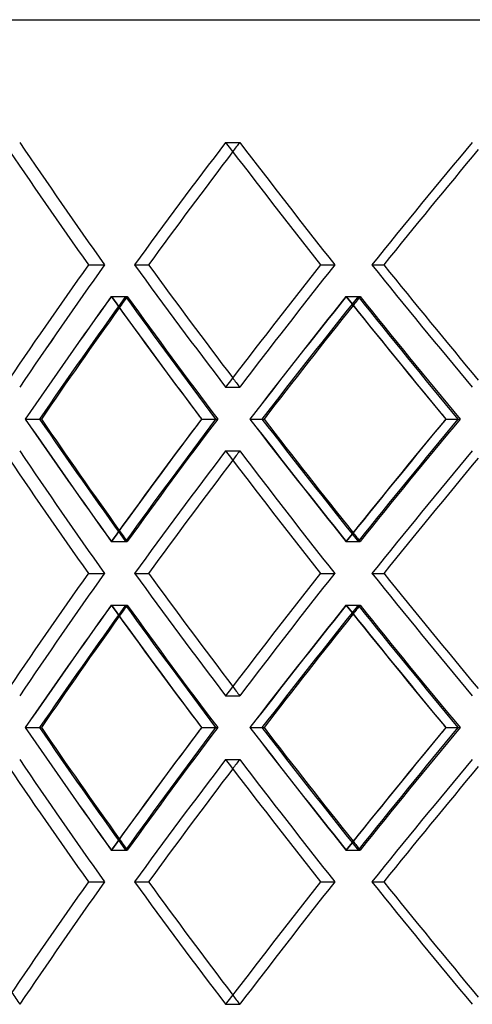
# Model space of a CAD drawing. Header units: millimetres. Extents: x -448 to 448, y -205 to 205.
# Tile 5 of 14: x -212 to -160, y -19 to 95. Entities that reach past the tile are written whole.
import ezdxf

# ---------------------------------------------------------------- set-up
doc = ezdxf.new("R2010")
doc.units = ezdxf.units.MM
doc.layers.add('HIDDEN', color=7, linetype='Continuous')
doc.layers.add('THICK', color=7, linetype='Continuous')

msp = doc.modelspace()

# ---------------------------------------------------------------- linework, layer by layer
at = {"layer": 'HIDDEN'}
for p, q in [((-188.68, 80.82), (-187.05, 80.82)), ((-188.68, 80.82), (-187.05, 80.82)), ((-204.52, 66.67), (-202.67, 66.67)), ((-204.52, 66.67), (-202.67, 66.67)), ((-199.2, 66.67), (-197.57, 66.67)), ((-177.71, 66.67), (-176.08, 66.67)), ((-177.71, 66.67), (-176.08, 66.67)), ((-171.79, 66.67), (-170.41, 66.67)), ((-201.89, 62.99), (-200.04, 62.99)), ((-201.86, 62.99), (-200.24, 62.99)), ((-174.78, 62.99), (-173.15, 62.99)), ((-174.75, 62.99), (-173.37, 62.99)), ((-188.68, 52.51), (-187.05, 52.51)), ((-188.68, 52.51), (-187.05, 52.51)), ((-211.82, 48.83), (-210.18, 48.83)), ((-191.46, 48.83), (-189.83, 48.83)), ((-191.46, 48.83), (-189.6, 48.83)), ((-185.87, 48.83), (-184.48, 48.83)), ((-163.24, 48.83), (-161.86, 48.83)), ((-163.24, 48.83), (-161.6, 48.83)), ((-188.68, 45.15), (-187.05, 45.15)), ((-188.68, 45.15), (-187.05, 45.15)), ((-201.89, 34.68), (-200.04, 34.68)), ((-201.86, 34.68), (-200.24, 34.68)), ((-174.78, 34.68), (-173.15, 34.68)), ((-174.75, 34.68), (-173.37, 34.68)), ((-204.52, 31), (-202.67, 31)), ((-204.52, 31), (-202.67, 31)), ((-199.2, 31), (-197.57, 31)), ((-177.71, 31), (-176.08, 31)), ((-177.71, 31), (-176.08, 31)), ((-171.79, 31), (-170.41, 31)), ((-201.89, 27.32), (-200.04, 27.32)), ((-201.86, 27.32), (-200.24, 27.32)), ((-174.78, 27.32), (-173.15, 27.32)), ((-174.75, 27.32), (-173.37, 27.32)), ((-188.68, 16.85), (-187.05, 16.85)), ((-188.68, 16.85), (-187.05, 16.85)), ((-211.82, 13.17), (-210.18, 13.17)), ((-191.46, 13.17), (-189.83, 13.17)), ((-191.46, 13.17), (-189.6, 13.17)), ((-185.87, 13.17), (-184.48, 13.17)), ((-163.24, 13.17), (-161.86, 13.17)), ((-163.24, 13.17), (-161.6, 13.17)), ((-188.68, 9.49), (-187.05, 9.49)), ((-188.68, 9.49), (-187.05, 9.49)), ((-201.89, -0.99), (-200.04, -0.99)), ((-201.86, -0.99), (-200.24, -0.99)), ((-174.78, -0.99), (-173.15, -0.99)), ((-174.75, -0.99), (-173.37, -0.99)), ((-204.52, -4.67), (-202.67, -4.67)), ((-204.52, -4.67), (-202.67, -4.67)), ((-199.2, -4.67), (-197.57, -4.67)), ((-177.71, -4.67), (-176.08, -4.67)), ((-177.71, -4.67), (-176.08, -4.67)), ((-171.79, -4.67), (-170.41, -4.67)), ((-188.68, -18.82), (-187.05, -18.82)), ((-188.68, -18.82), (-187.05, -18.82))]:
    msp.add_line(p, q, dxfattribs=at)
for centre, major_axis, ratio, start_param, end_param in [((0, 80.82), (263, -263), 0.441543, -1.986595, -1.937349), ((0, 80.82), (-263, 263), 0.441543, 1.154997, 1.204244), ((0, 80.82), (-272, -272), 0.369795, -1.216597, -1.167776), ((0, 80.82), (269.65, 269.65), 0.369795, 1.924995, 1.928721), ((0, 80.82), (269.65, -269.65), 0.369795, -1.924995, -1.875749), ((0, 80.82), (-269.65, 269.65), 0.369795, 1.216597, 1.265844), ((0, 80.82), (-277.67, -277.67), 0.301246, -1.278197, -1.229376), ((0, 52.51), (263, 263), 0.441543, 1.937349, 1.986595), ((0, 52.51), (-263, -263), 0.441543, -1.204244, -1.154997), ((0, 52.51), (-272, 272), 0.369795, 1.167776, 1.216597), ((0, 52.51), (269.65, 269.65), 0.369795, 1.875749, 1.924995), ((0, 52.51), (-269.65, -269.65), 0.369795, -1.265844, -1.216597), ((0, 52.51), (-277.67, 277.67), 0.301246, 1.229376, 1.278197), ((0, 80.82), (-272, -272), 0.369795, -1.155064, -1.106076), ((0, 80.82), (-269.65, -269.65), 0.369795, -1.154528, -1.105111), ((0, 45.15), (-272, 272), 0.369795, 1.155064, 1.201536), ((0, 45.15), (263, 263), 0.441543, 1.924527, 1.929009), ((0, 45.15), (-269.65, 269.65), 0.369795, 1.154528, 1.203794), ((0, 80.82), (263, -263), 0.441543, -1.924527, -1.875109), ((0, 80.82), (-277.67, -277.67), 0.301246, -1.216664, -1.167676), ((0, 80.82), (-275.28, -275.28), 0.301246, -1.216128, -1.166711), ((0, 45.15), (-277.67, 277.67), 0.301246, 1.216664, 1.263136), ((0, 45.15), (269.65, 269.65), 0.369795, 1.862927, 1.866477), ((0, 45.15), (-275.28, 275.28), 0.301246, 1.216128, 1.265394), ((0, 80.82), (269.65, -269.65), 0.369795, -1.862927, -1.813509), ((0, 52.51), (269.65, -269.65), 0.369795, -1.928721, -1.924995), ((0, 16.85), (-272, 272), 0.369795, 1.106076, 1.155064), ((0, 16.85), (-269.65, 269.65), 0.369795, 1.105111, 1.154528), ((0, 52.51), (-272, -272), 0.369795, -1.201536, -1.155064), ((0, 52.51), (-269.65, -269.65), 0.369795, -1.203794, -1.154528), ((0, 16.85), (263, 263), 0.441543, 1.875109, 1.924527), ((0, 16.85), (-277.67, 277.67), 0.301246, 1.167676, 1.216664), ((0, 16.85), (-275.28, 275.28), 0.301246, 1.166711, 1.216128), ((0, 52.51), (-277.67, -277.67), 0.301246, -1.263136, -1.216664), ((0, 52.51), (-275.28, -275.28), 0.301246, -1.265394, -1.216128), ((0, 16.85), (269.65, 269.65), 0.369795, 1.813509, 1.862927), ((0, 45.15), (263, -263), 0.441543, -1.986595, -1.937349), ((0, 45.15), (-263, 263), 0.441543, 1.154997, 1.204244), ((0, 45.15), (-272, -272), 0.369795, -1.216597, -1.167776), ((0, 45.15), (269.65, 269.65), 0.369795, 1.924995, 1.928721), ((0, 45.15), (269.65, -269.65), 0.369795, -1.924995, -1.875749), ((0, 45.15), (-269.65, 269.65), 0.369795, 1.216597, 1.265844), ((0, 45.15), (-277.67, -277.67), 0.301246, -1.278197, -1.229376), ((0, 52.51), (263, -263), 0.441543, -1.929009, -1.924527), ((0, 52.51), (269.65, -269.65), 0.369795, -1.866477, -1.862927), ((0, 16.85), (263, 263), 0.441543, 1.937349, 1.986595), ((0, 16.85), (-263, -263), 0.441543, -1.204244, -1.154997), ((0, 16.85), (-272, 272), 0.369795, 1.167776, 1.216597), ((0, 16.85), (269.65, 269.65), 0.369795, 1.875749, 1.924995), ((0, 16.85), (-269.65, -269.65), 0.369795, -1.265844, -1.216597), ((0, 16.85), (-277.67, 277.67), 0.301246, 1.229376, 1.278197), ((0, 45.15), (-272, -272), 0.369795, -1.155064, -1.106076), ((0, 45.15), (-269.65, -269.65), 0.369795, -1.154528, -1.105111), ((0, 9.49), (-272, 272), 0.369795, 1.155064, 1.201536), ((0, 9.49), (263, 263), 0.441543, 1.924527, 1.929009), ((0, 9.49), (-269.65, 269.65), 0.369795, 1.154528, 1.203794), ((0, 45.15), (263, -263), 0.441543, -1.924527, -1.875109), ((0, 45.15), (-277.67, -277.67), 0.301246, -1.216664, -1.167676), ((0, 45.15), (-275.28, -275.28), 0.301246, -1.216128, -1.166711), ((0, 9.49), (-277.67, 277.67), 0.301246, 1.216664, 1.263136), ((0, 9.49), (269.65, 269.65), 0.369795, 1.862927, 1.866477), ((0, 9.49), (-275.28, 275.28), 0.301246, 1.216128, 1.265394), ((0, 45.15), (269.65, -269.65), 0.369795, -1.862927, -1.813509), ((0, 16.85), (269.65, -269.65), 0.369795, -1.928721, -1.924995), ((0, -18.82), (-272, 272), 0.369795, 1.106076, 1.155064), ((0, -18.82), (-269.65, 269.65), 0.369795, 1.105111, 1.154528), ((0, 16.85), (-269.65, -269.65), 0.369795, -1.203794, -1.154528), ((0, -18.82), (263, 263), 0.441543, 1.875109, 1.924527), ((0, -18.82), (-277.67, 277.67), 0.301246, 1.167676, 1.216664), ((0, -18.82), (-275.28, 275.28), 0.301246, 1.166711, 1.216128), ((0, 16.85), (-275.28, -275.28), 0.301246, -1.265394, -1.216128), ((0, -18.82), (269.65, 269.65), 0.369795, 1.813509, 1.862927), ((0, 16.85), (-272, -272), 0.369795, -1.201536, -1.155064), ((0, 16.85), (-277.67, -277.67), 0.301246, -1.263136, -1.216664), ((0, 9.49), (263, -263), 0.441543, -1.986595, -1.937349), ((0, 9.49), (-263, 263), 0.441543, 1.154997, 1.204244), ((0, 9.49), (-272, -272), 0.369795, -1.216597, -1.167776), ((0, 9.49), (269.65, 269.65), 0.369795, 1.924995, 1.928721), ((0, 9.49), (269.65, -269.65), 0.369795, -1.924995, -1.875749), ((0, 9.49), (-269.65, 269.65), 0.369795, 1.216597, 1.265844), ((0, 9.49), (-277.67, -277.67), 0.301246, -1.278197, -1.229376), ((0, 16.85), (263, -263), 0.441543, -1.929009, -1.924527), ((0, 16.85), (269.65, -269.65), 0.369795, -1.866477, -1.862927), ((0, -18.82), (263, 263), 0.441543, 1.937349, 1.986595), ((0, -18.82), (-263, -263), 0.441543, -1.204244, -1.154997), ((0, -18.82), (-272, 272), 0.369795, 1.167776, 1.216597), ((0, -18.82), (269.65, 269.65), 0.369795, 1.875749, 1.924995), ((0, -18.82), (-269.65, -269.65), 0.369795, -1.265844, -1.216597), ((0, -18.82), (-277.67, 277.67), 0.301246, 1.229376, 1.278197), ((0, -18.82), (263, -263), 0.441543, -1.991365, -1.986595), ((0, -18.82), (269.65, -269.65), 0.369795, -1.928721, -1.924995)]:
    msp.add_ellipse(centre, major_axis=major_axis, ratio=ratio, start_param=start_param, end_param=end_param, dxfattribs=at)
at = {"layer": 'THICK'}
for p, q in [((-447.5, 95), (0, 95)), ((-199.2, 66.67), (-197.57, 66.67)), ((-171.79, 66.67), (-170.41, 66.67)), ((-211.82, 48.83), (-209.97, 48.83)), ((-191.46, 48.83), (-191.46, 48.83)), ((-185.87, 48.83), (-184.24, 48.83)), ((-163.24, 48.83), (-163.24, 48.83)), ((-199.2, 31), (-197.57, 31)), ((-171.79, 31), (-170.41, 31)), ((-211.82, 13.17), (-209.97, 13.17)), ((-191.46, 13.17), (-191.46, 13.17)), ((-185.87, 13.17), (-184.24, 13.17)), ((-163.24, 13.17), (-163.24, 13.17)), ((-199.2, -4.67), (-197.57, -4.67)), ((-171.79, -4.67), (-170.41, -4.67))]:
    msp.add_line(p, q, dxfattribs=at)
for centre, major_axis, ratio, start_param, end_param in [((0, 80.82), (265.29, -265.29), 0.441543, -1.986595, -1.937774), ((0, 80.82), (272, 272), 0.369795, 1.924995, 1.973817), ((0, 80.82), (272, -272), 0.369795, -1.924995, -1.876174), ((0, 80.82), (277.67, 277.67), 0.301246, 1.863396, 1.912217), ((0, 80.82), (269.65, 269.65), 0.369795, 1.928721, 1.974242), ((0, 80.82), (275.28, 275.28), 0.301246, 1.866277, 1.912642), ((0, 52.51), (265.29, 265.29), 0.441543, 1.937774, 1.986595), ((0, 52.51), (272, -272), 0.369795, -1.973817, -1.924995), ((0, 52.51), (269.65, -269.65), 0.369795, -1.974242, -1.928721), ((0, 52.51), (272, 272), 0.369795, 1.876174, 1.924995), ((0, 52.51), (277.67, -277.67), 0.301246, -1.912217, -1.863396), ((0, 52.51), (275.28, -275.28), 0.301246, -1.912642, -1.866277), ((0, 45.15), (265.29, 265.29), 0.441543, 1.925062, 1.973903), ((0, 80.82), (265.29, -265.29), 0.441543, -1.925062, -1.876074), ((0, 45.15), (272, 272), 0.369795, 1.863462, 1.912303), ((0, 80.82), (272, -272), 0.369795, -1.863462, -1.814474), ((0, 45.15), (263, 263), 0.441543, 1.929009, 1.973792), ((0, 45.15), (269.65, 269.65), 0.369795, 1.866477, 1.912193), ((0, 45.15), (-272, 272), 0.369795, 1.201536, 1.203905), ((0, 45.15), (-277.67, 277.67), 0.301246, 1.263136, 1.265505), ((0, 52.51), (265.29, -265.29), 0.441543, -1.973903, -1.925062), ((0, 52.51), (263, -263), 0.441543, -1.973792, -1.929009), ((0, 16.85), (265.29, 265.29), 0.441543, 1.876074, 1.925062), ((0, 52.51), (-272, -272), 0.369795, -1.203905, -1.201536), ((0, 52.51), (272, -272), 0.369795, -1.912303, -1.863462), ((0, 52.51), (269.65, -269.65), 0.369795, -1.912193, -1.866477), ((0, 16.85), (272, 272), 0.369795, 1.814474, 1.863462), ((0, 52.51), (-277.67, -277.67), 0.301246, -1.265505, -1.263136), ((0, 45.15), (265.29, -265.29), 0.441543, -1.986595, -1.937774), ((0, 45.15), (272, 272), 0.369795, 1.924995, 1.973817), ((0, 45.15), (272, -272), 0.369795, -1.924995, -1.876174), ((0, 45.15), (277.67, 277.67), 0.301246, 1.863396, 1.912217), ((0, 45.15), (269.65, 269.65), 0.369795, 1.928721, 1.974242), ((0, 45.15), (275.28, 275.28), 0.301246, 1.866277, 1.912642), ((0, 16.85), (265.29, 265.29), 0.441543, 1.937774, 1.986595), ((0, 16.85), (272, -272), 0.369795, -1.973817, -1.924995), ((0, 16.85), (269.65, -269.65), 0.369795, -1.974242, -1.928721), ((0, 16.85), (272, 272), 0.369795, 1.876174, 1.924995), ((0, 16.85), (277.67, -277.67), 0.301246, -1.912217, -1.863396), ((0, 16.85), (275.28, -275.28), 0.301246, -1.912642, -1.866277), ((0, 9.49), (265.29, 265.29), 0.441543, 1.925062, 1.973903), ((0, 45.15), (265.29, -265.29), 0.441543, -1.925062, -1.876074), ((0, 9.49), (272, 272), 0.369795, 1.863462, 1.912303), ((0, 45.15), (272, -272), 0.369795, -1.863462, -1.814474), ((0, 9.49), (269.65, 269.65), 0.369795, 1.866477, 1.912193), ((0, 9.49), (263, 263), 0.441543, 1.929009, 1.973792), ((0, 9.49), (-272, 272), 0.369795, 1.201536, 1.203905), ((0, 9.49), (-277.67, 277.67), 0.301246, 1.263136, 1.265505), ((0, 16.85), (265.29, -265.29), 0.441543, -1.973903, -1.925062), ((0, 16.85), (263, -263), 0.441543, -1.973792, -1.929009), ((0, -18.82), (265.29, 265.29), 0.441543, 1.876074, 1.925062), ((0, 16.85), (-272, -272), 0.369795, -1.203905, -1.201536), ((0, 16.85), (272, -272), 0.369795, -1.912303, -1.863462), ((0, 16.85), (269.65, -269.65), 0.369795, -1.912193, -1.866477), ((0, -18.82), (272, 272), 0.369795, 1.814474, 1.863462), ((0, 16.85), (-277.67, -277.67), 0.301246, -1.265505, -1.263136), ((0, 9.49), (265.29, -265.29), 0.441543, -1.986595, -1.937774), ((0, 9.49), (272, 272), 0.369795, 1.924995, 1.973817), ((0, 9.49), (272, -272), 0.369795, -1.924995, -1.876174), ((0, 9.49), (277.67, 277.67), 0.301246, 1.863396, 1.912217), ((0, 9.49), (269.65, 269.65), 0.369795, 1.928721, 1.974242), ((0, 9.49), (275.28, 275.28), 0.301246, 1.866277, 1.912642), ((0, -18.82), (265.29, 265.29), 0.441543, 1.937774, 1.986595), ((0, -18.82), (272, -272), 0.369795, -1.973817, -1.924995), ((0, -18.82), (269.65, -269.65), 0.369795, -1.974242, -1.928721), ((0, -18.82), (272, 272), 0.369795, 1.876174, 1.924995), ((0, -18.82), (277.67, -277.67), 0.301246, -1.912217, -1.863396), ((0, -18.82), (275.28, -275.28), 0.301246, -1.912642, -1.866277)]:
    msp.add_ellipse(centre, major_axis=major_axis, ratio=ratio, start_param=start_param, end_param=end_param, dxfattribs=at)

doc.saveas('drawing.dxf')
